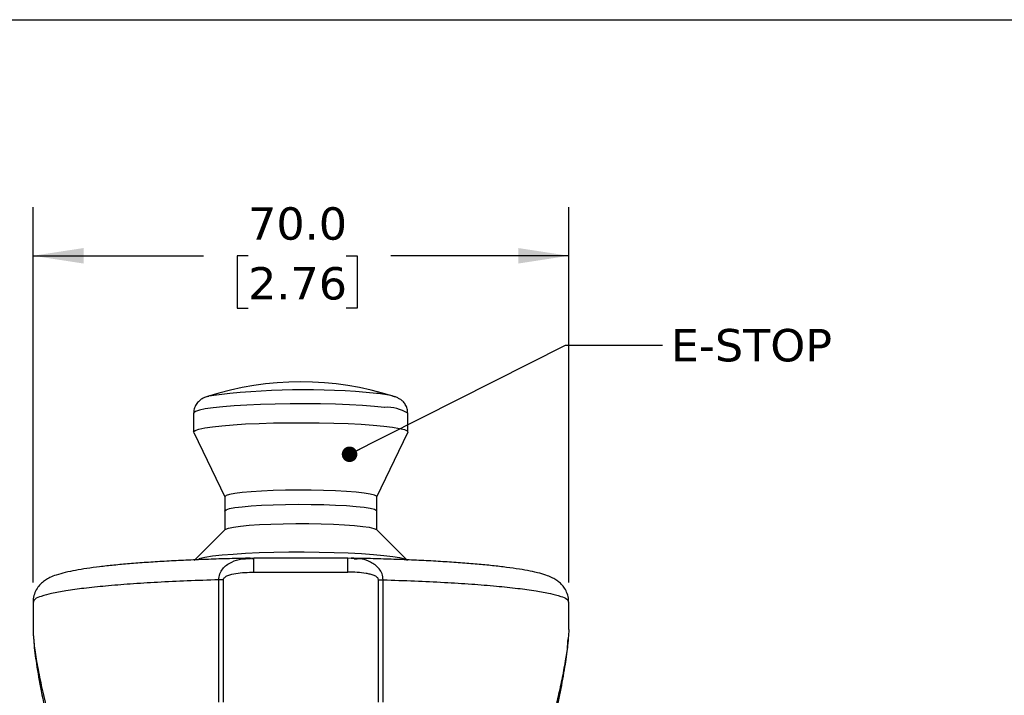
# Model space of a CAD drawing. Header units: millimetres. Extents: x 13 to 546, y 13 to 419.
# Tile 17 of 18: x 289 to 417, y 331 to 419. Entities that reach past the tile are written whole.
import ezdxf

# ---------------------------------------------------------------- set-up
doc = ezdxf.new("R2010")
doc.units = ezdxf.units.MM
doc.header["$LTSCALE"] = 2
doc.linetypes.add('SLD-Solid', pattern=[0])
doc.layers.add('DIMENSIONS', color=140, linetype='SLD-Solid', lineweight=25)
doc.layers.add('TEXT', color=140, linetype='SLD-Solid', lineweight=25)
doc.styles.add('SLDTEXTSTYLE0', font='VERDANA.TTF')
doc.styles.get("Standard").update_dxf_attribs({"font": 'VERDANA.TTF'})
doc.dimstyles.new('SLDDIMSTYLE1', dxfattribs={"dimtxt": 4.316016, "dimasz": 6.604, "dimexe": 0, "dimexo": 0.0625, "dimgap": 1.079004, "dimtad": 0, "dimtih": 1, "dimtoh": 1, "dimrnd": 1e-09, "dimzin": 4, "dimdsep": 46, "dimtxsty": 'SLDTEXTSTYLE0', "dimsah": 1, "dimcen": 0.09, "dimadec": 0, "dimazin": 1, "dimtfac": 1, "dimtofl": 0, "dimtmove": 0, "dimatfit": 3, "dimfxl": 0, "dimfrac": 2, "dimtolj": 1, "dimtzin": 12, "dimarcsym": 0})
doc.dimstyles.new('SLDDIMSTYLE2', dxfattribs={"dimtxt": 0.18, "dimasz": 2.032, "dimexe": 0, "dimexo": 0.0625, "dimgap": 0, "dimtad": 0, "dimtih": 1, "dimtoh": 1, "dimdec": 0, "dimrnd": 1e-09, "dimzin": 0, "dimdsep": 46, "dimtxsty": 'Standard', "dimblk1": 'DOT', "dimblk2": 'DOT', "dimsah": 1, "dimcen": 0.09, "dimadec": 0, "dimazin": 0, "dimtfac": 2.032, "dimtdec": 0, "dimtofl": 0, "dimtmove": 0, "dimatfit": 3, "dimldrblk": 'DOT', "dimfxl": 0, "dimfrac": 2, "dimtolj": 1, "dimtzin": 0, "dimarcsym": 0})

# ---------------------------------------------------------------- blocks, each defined once
blk = doc.blocks.new('_D_5')
at = {"layer": 'DIMENSIONS'}
for p, q in [((290.52, 345.51), (290.52, 394.59)), ((360.52, 345.51), (360.52, 394.59)), ((290.52, 388.24), (312.77, 388.24)), ((318.62, 388.24), (317.17, 388.24)), ((317.17, 388.24), (317.17, 381.38)), ((331.45, 388.24), (332.89, 388.24)), ((332.89, 388.24), (332.89, 381.38)), ((360.52, 388.24), (337.29, 388.24)), ((317.17, 381.38), (318.62, 381.38)), ((332.89, 381.38), (331.45, 381.38))]:
    blk.add_line(p, q, dxfattribs=at)
for points in [[(290.52, 388.24), (297.12, 387.22), (297.12, 389.25)], [(360.52, 388.24), (353.92, 389.25), (353.92, 387.22)]]:
    blk.add_solid(points, dxfattribs=at)
at = {"layer": 'DIMENSIONS', "char_height": 4.233, "attachment_point": 1, "style": 'SLDTEXTSTYLE0'}
for s, insert in [('70.0', (318.62, 394.58)), ('2.76', (318.62, 386.76))]:
    blk.add_mtext(s, dxfattribs=dict(at, insert=insert))
blk = doc.blocks.new('_Dot')
at = {"color": 0, "linetype": 'ByBlock', "lineweight": -2}
blk.add_line((-0.5, 0), (-1, 0), dxfattribs=at)
at = {"color": 0, "linetype": 'ByBlock', "const_width": 0.5}
blk.add_lwpolyline([(-0.25, 0, 1), (0.25, 0, 1)], format="xyb", close=True, dxfattribs=at)

msp = doc.modelspace()

# ---------------------------------------------------------------- linework, layer by layer
for p, q in [((313.306, 369.844), (313.495, 369.899)), ((337.532, 369.891), (337.69, 369.844)), ((311.498, 367.666), (311.498, 365.203)), ((339.498, 365.203), (339.498, 367.666)), ((311.51, 365.152), (315.573, 356.717)), ((335.423, 356.717), (339.486, 365.152)), ((315.573, 356.735), (315.573, 354.887)), ((335.423, 354.932), (335.423, 356.735)), ((315.586, 354.888), (315.586, 352.406)), ((335.436, 352.406), (335.436, 354.888)), ((315.624, 352.443), (311.565, 348.415)), ((339.457, 348.415), (335.398, 352.443)), ((319.419, 348.689), (318.275, 348.596)), ((331.661, 348.705), (319.364, 348.705)), ((332.784, 348.639), (331.621, 348.689)), ((318.272, 348.631), (318.943, 348.671)), ((319.409, 348.601), (319.097, 348.596)), ((319.388, 348.651), (319.388, 348.679)), ((331.653, 348.651), (331.653, 348.679)), ((332.784, 348.637), (332.085, 348.675)), ((332.852, 348.574), (332.461, 348.582)), ((319.388, 346.88), (331.653, 346.88)), ((315.391, 345.884), (314.777, 345.875)), ((315.39, 329.905), (315.391, 345.884)), ((335.65, 329.905), (335.65, 345.884)), ((335.65, 345.884), (336.264, 345.875)), ((290.52, 342.972), (290.52, 339.498)), ((360.52, 339.475), (360.52, 342.972))]:
    msp.add_line(p, q)
at = {"flags": 128}
for points in [[(336.463, 368.424), (335.113, 368.552), (333.567, 368.663), (331.857, 368.753), (330.017, 368.82), (328.085, 368.865), (326.101, 368.885), (324.104, 368.88), (322.136, 368.85), (320.236, 368.796), (318.443, 368.719), (316.794, 368.621), (315.322, 368.504), (314.057, 368.369), (313.025, 368.22), (312.247, 368.059), (311.739, 367.891), (311.511, 367.718), (311.498, 367.666)], [(311.51, 365.152), (311.504, 365.239), (311.706, 365.412), (312.189, 365.581), (312.942, 365.742), (313.951, 365.893), (315.195, 366.029), (316.649, 366.148), (318.283, 366.248), (320.064, 366.327), (321.955, 366.383), (323.919, 366.415), (325.915, 366.422), (327.902, 366.405), (329.84, 366.363), (331.69, 366.297), (333.414, 366.209), (334.977, 366.101), (336.347, 365.974), (337.496, 365.832), (338.4, 365.676), (339.042, 365.512), (339.409, 365.34), (339.492, 365.167), (339.486, 365.152)], [(335.423, 356.735), (335.394, 356.801), (335.123, 356.946), (334.576, 357.085), (333.767, 357.214), (332.72, 357.328), (331.466, 357.426), (330.04, 357.504), (328.483, 357.56), (326.841, 357.592), (325.159, 357.6), (323.488, 357.582), (321.874, 357.54), (320.365, 357.475), (319.003, 357.389), (317.828, 357.284), (316.874, 357.163), (316.168, 357.03), (315.73, 356.888), (315.573, 356.742), (315.573, 356.735)], [(335.423, 356.735), (335.394, 356.801), (335.123, 356.946), (334.576, 357.085), (333.767, 357.214), (332.72, 357.328), (331.466, 357.426), (330.04, 357.504), (328.483, 357.56), (326.841, 357.592), (325.159, 357.6), (323.488, 357.582), (321.874, 357.54), (320.365, 357.475), (319.003, 357.389), (317.828, 357.284), (316.874, 357.163), (316.168, 357.03), (315.73, 356.888), (315.573, 356.742), (315.573, 356.735)], [(315.586, 354.843), (315.573, 354.894), (315.73, 355.04), (316.168, 355.182), (316.874, 355.315), (317.828, 355.436), (319.003, 355.541), (320.365, 355.627), (321.874, 355.692), (323.488, 355.734), (325.159, 355.751), (326.841, 355.744), (328.483, 355.712), (330.04, 355.656), (331.466, 355.578), (332.72, 355.48), (333.767, 355.365), (334.576, 355.236), (335.123, 355.098), (335.394, 354.953), (335.423, 354.887)], [(315.586, 354.888), (315.586, 354.895), (315.743, 355.041), (316.181, 355.183), (316.887, 355.316), (317.841, 355.437), (319.016, 355.542), (320.378, 355.628), (321.887, 355.693), (323.501, 355.735), (325.172, 355.753), (326.854, 355.745), (328.496, 355.713), (330.053, 355.657), (331.479, 355.579), (332.733, 355.481), (333.78, 355.367), (334.589, 355.238), (335.136, 355.099), (335.407, 354.954), (335.436, 354.888)], [(315.624, 352.443), (315.691, 352.493), (316.076, 352.636)], [(316.076, 352.636), (316.731, 352.771), (317.64, 352.895), (318.775, 353.003), (320.104, 353.093), (321.588, 353.162), (323.185, 353.209), (324.849, 353.231), (326.532, 353.228), (328.186, 353.201), (329.763, 353.149), (331.217, 353.075), (332.508, 352.981), (333.597, 352.869), (334.453, 352.743), (335.052, 352.606), (335.377, 352.462), (335.398, 352.443)], [(312.201, 348.687), (312.955, 348.848), (313.964, 348.998), (315.208, 349.134), (316.662, 349.254), (318.296, 349.354), (320.077, 349.433), (321.968, 349.489), (323.932, 349.521), (325.928, 349.528), (327.915, 349.51), (329.853, 349.468), (331.703, 349.403), (333.427, 349.315), (334.99, 349.206), (336.36, 349.079), (337.509, 348.937), (338.413, 348.782), (339.055, 348.617), (339.422, 348.446), (339.457, 348.415)], [(319.388, 346.88), (319.388, 347.629), (319.388, 348.238), (319.388, 348.613), (319.388, 348.651)], [(331.653, 346.88), (331.653, 347.629), (331.653, 348.238), (331.653, 348.613), (331.653, 348.651)], [(314.776, 329.897), (314.777, 338.845), (314.777, 345.875)], [(336.264, 329.897), (336.264, 338.845), (336.264, 345.875)]]:
    msp.add_lwpolyline(points, dxfattribs=at)
for centre, radius, start, end in [((325.498, 331.863), 39.89, 72.20335, 107.79665), ((325.885, 277.532), 93.194, 84.14453, 97.64001), ((334.23, 356.397), 13.892, 76.24948, 85.1968), ((336.738, 363.073), 5.358, 58.99308, 92.93671)]:
    msp.add_arc(centre, radius, start, end)
for points, knots in [([(313.587, 369.924), (313.403, 369.871), (313.025, 369.763), (312.523, 369.51), (312.078, 369.151), (311.727, 368.676), (311.511, 368.148), (311.523, 367.795), (311.527, 367.665)], [0, 0, 0, 0, 0.1718028, 0.3538238, 0.5029205, 0.6828777, 0.8834457, 1, 1, 1, 1]), ([(339.473, 367.68), (339.466, 367.873), (339.453, 368.275), (339.191, 368.802), (338.849, 369.214), (338.477, 369.5), (338.081, 369.706), (337.737, 369.839), (337.515, 369.891), (337.445, 369.908)], [0, 0, 0, 0, 0.1755352, 0.3650344, 0.5251796, 0.6635969, 0.7911582, 0.9336621, 1, 1, 1, 1]), ([(318.942, 348.701), (318.714, 348.697), (317.558, 348.677), (315.5, 348.625), (312.801, 348.538), (310.199, 348.428), (307.713, 348.299), (305.363, 348.15), (303.164, 347.983), (301.13, 347.799), (299.272, 347.596), (297.597, 347.376), (296.101, 347.134), (294.759, 346.86), (293.644, 346.554), (292.771, 346.21), (292.128, 345.852), (291.59, 345.431), (291.111, 344.897), (290.738, 344.213), (290.524, 343.544), (290.547, 343.118), (290.555, 342.974)], [0, 0, 0, 0, 0.022408, 0.1136018, 0.2022952, 0.287812, 0.3695229, 0.4468424, 0.5192406, 0.58626, 0.6475419, 0.7028757, 0.7523062, 0.7964211, 0.8373865, 0.8658101, 0.8883472, 0.9095135, 0.9326706, 0.9582803, 0.9858377, 1, 1, 1, 1]), ([(360.485, 342.973), (360.492, 343.139), (360.509, 343.59), (360.281, 344.266), (359.907, 344.922), (359.454, 345.425), (358.959, 345.817), (358.396, 346.145), (357.656, 346.462), (356.667, 346.764), (355.437, 347.04), (353.991, 347.294), (352.354, 347.525), (350.509, 347.738), (348.5, 347.93), (346.33, 348.104), (344.009, 348.259), (341.552, 348.394), (338.975, 348.509), (336.296, 348.603), (333.989, 348.666), (332.576, 348.692), (332.086, 348.7)], [0, 0, 0, 0, 0.0162295, 0.0440554, 0.0684793, 0.090153, 0.1101152, 0.1302467, 0.1539263, 0.1891307, 0.2316213, 0.2776769, 0.3332674, 0.3940022, 0.4601316, 0.5315215, 0.6078269, 0.6885828, 0.7732449, 0.8612119, 0.9518395, 1, 1, 1, 1]), ([(314.777, 345.875), (314.807, 346.136), (314.868, 346.655), (315.26, 347.321), (315.808, 347.846), (316.636, 348.324), (317.49, 348.603), (318.109, 348.625), (318.272, 348.631)], [0, 0, 0, 0, 0.1595758, 0.3169842, 0.4618786, 0.6209866, 0.8998882, 1, 1, 1, 1]), ([(336.264, 345.875), (336.235, 346.144), (336.18, 346.659), (335.775, 347.326), (335.238, 347.84), (334.383, 348.338), (333.536, 348.611), (332.913, 348.633), (332.784, 348.637)], [0, 0, 0, 0, 0.1640144, 0.3150933, 0.4673421, 0.6171003, 0.9207202, 1, 1, 1, 1]), ([(315.391, 345.884), (315.393, 345.912), (315.398, 345.969), (315.448, 346.083), (315.616, 346.273), (316.14, 346.548), (317.429, 346.842), (318.59, 346.864), (319.388, 346.88)], [0, 0, 0, 0, 0.0194547, 0.0400634, 0.0853677, 0.1931222, 0.4452894, 1, 1, 1, 1]), ([(335.65, 345.884), (335.64, 345.941), (335.618, 346.063), (335.42, 346.272), (335.07, 346.461), (334.575, 346.618), (333.836, 346.768), (332.855, 346.865), (332.058, 346.875), (331.653, 346.88)], [0, 0, 0, 0, 0.0397144, 0.0849943, 0.1926907, 0.3150455, 0.4451467, 0.7177095, 1, 1, 1, 1]), ([(314.777, 345.875), (313.404, 345.832), (310.737, 345.748), (306.877, 345.563), (303.314, 345.341), (300.108, 345.081), (297.303, 344.792), (294.96, 344.469), (293.072, 344.151), (291.768, 343.767), (290.818, 343.504), (290.604, 343.103), (290.534, 342.972)], [0, 0, 0, 0, 0.1670207, 0.3244896, 0.46992096, 0.60103072, 0.71577925, 0.81241684, 0.88954406, 0.94622258, 0.98234363, 1, 1, 1, 1]), ([(336.264, 345.875), (337.637, 345.832), (340.304, 345.748), (344.164, 345.563), (347.726, 345.341), (350.933, 345.081), (353.737, 344.792), (356.081, 344.469), (357.969, 344.151), (359.273, 343.767), (360.222, 343.504), (360.436, 343.103), (360.506, 342.972)], [0, 0, 0, 0, 0.1670207, 0.3244896, 0.469921, 0.6010307, 0.7157792, 0.8124168, 0.8895441, 0.9462226, 0.9823436, 1, 1, 1, 1]), ([(290.523, 339.498), (290.527, 339.215), (290.533, 338.742), (290.58, 338.271), (290.598, 338.082)], [0, 0, 0, 0, 0.5979387, 1, 1, 1, 1]), ([(360.507, 339.475), (360.51, 339.277), (360.515, 338.837), (360.47, 338.398), (360.445, 338.158)], [0, 0, 0, 0, 0.45065192, 1, 1, 1, 1]), ([(290.598, 338.082), (290.613, 337.903), (290.658, 337.354), (290.79, 336.395), (290.984, 335.16), (291.23, 333.826), (291.514, 332.427), (291.828, 330.992), (292.167, 329.53), (292.409, 328.545), (292.53, 328.052)], [0, 0, 0, 0, 0.0527463, 0.1615235, 0.2837949, 0.4196737, 0.5596817, 0.702511, 0.850821, 1, 1, 1, 1]), ([(290.606, 338.08), (290.612, 337.942), (290.653, 336.879), (290.989, 334.639), (291.576, 331.18), (292.135, 328.657), (292.435, 327.302)], [0, 0, 0, 0, 0.0378237, 0.2917056, 0.6195122, 1, 1, 1, 1]), ([(360.445, 338.158), (360.43, 337.954), (360.363, 337.073), (360.098, 335.387), (359.673, 333.084), (359.129, 330.592), (358.72, 328.912), (358.511, 328.052)], [0, 0, 0, 0, 0.0596209, 0.257202, 0.4963862, 0.74197, 1, 1, 1, 1]), ([(358.606, 327.302), (358.868, 328.483), (359.369, 330.744), (359.945, 333.928), (360.322, 336.366), (360.406, 337.721), (360.433, 338.158)], [0, 0, 0, 0, 0.3293023, 0.6305683, 0.8806838, 1, 1, 1, 1])]:
    msp.add_open_spline(points, degree=3, knots=knots)
at = {"layer": 'TEXT'}
msp.add_line((12.7, 419.1), (546.1, 419.1), dxfattribs=at)

# ---------------------------------------------------------------- texts
at = {"layer": 'TEXT', "insert": (373.857, 378.67), "char_height": 4.2333, "attachment_point": 1, "style": 'SLDTEXTSTYLE0'}
msp.add_mtext('E-STOP', dxfattribs=at)

# ---------------------------------------------------------------- dimensions: what is measured, and where the dimension line sits
at = {"layer": 'DIMENSIONS'}
dim = msp.add_linear_dim(base=(360.52, 388.238), p1=(290.52, 342.972), p2=(360.52, 342.972), angle=359.99999, dimstyle='SLDDIMSTYLE1', dxfattribs=at)
dim.commit()
dim.dimension.update_dxf_attribs({"geometry": '_D_5', "text_midpoint": (325.033, 388.238), "dimtype": 160})

# ---------------------------------------------------------------- leaders
at = {"layer": 'TEXT'}
msp.add_leader([(331.876, 362.29), (360.088, 376.57), (372.788, 376.57)], dimstyle='SLDDIMSTYLE2', dxfattribs=at)

doc.saveas('drawing.dxf')
